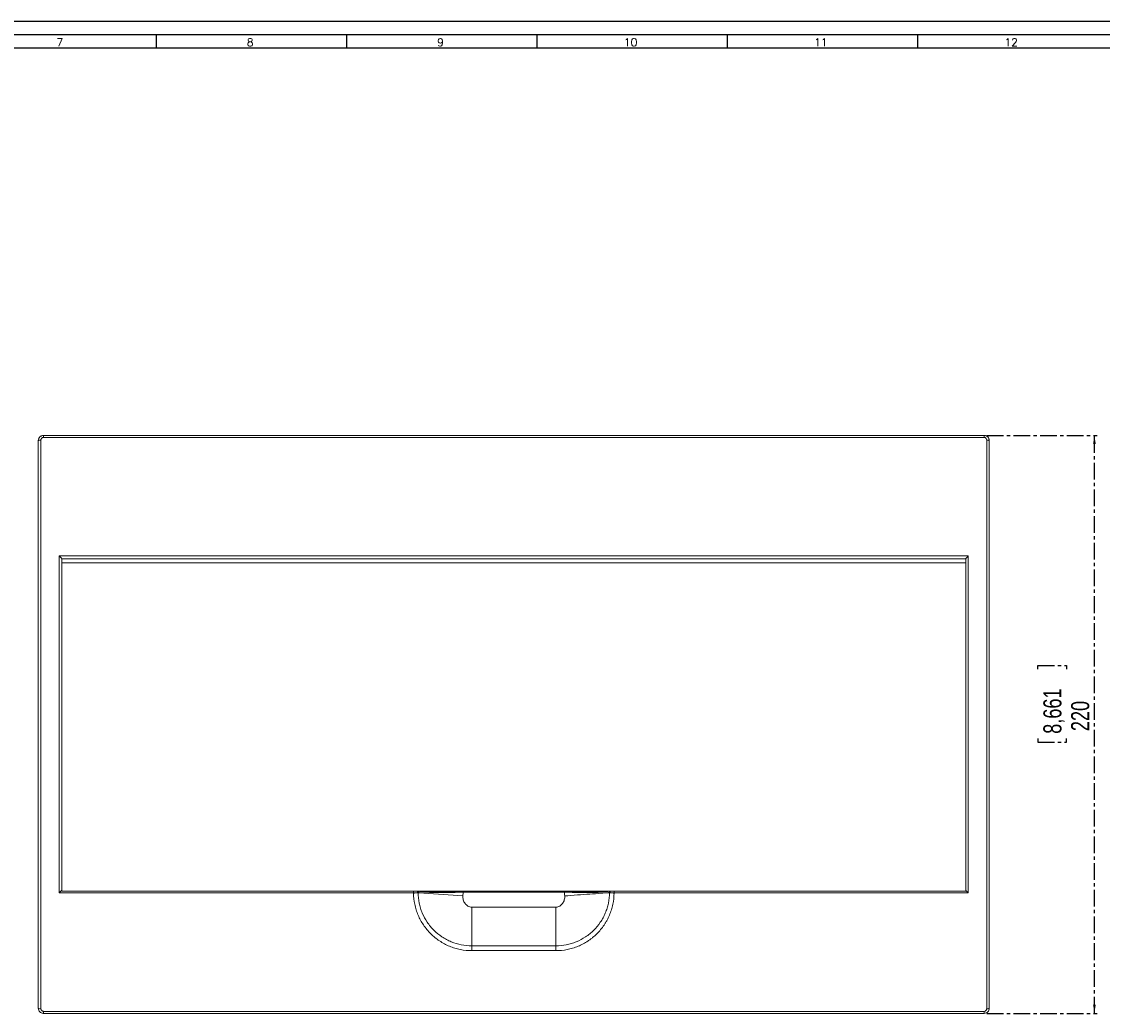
# Model space of a CAD drawing. Header units: millimetres. Extents: x 0 to 1189, y 0 to 841.
# Tile 7 of 8: x 481 to 892, y 463 to 841. Entities that reach past the tile are written whole.
import ezdxf

# ---------------------------------------------------------------- set-up
doc = ezdxf.new("R2010")
doc.units = ezdxf.units.MM
doc.linetypes.add('CENTER', pattern=[10.16, 6.35, -1.27, 1.27, -1.27])
doc.layers.add('CENTRO', color=7, linetype='CENTER')
doc.layers.add('FORMATO', color=7, linetype='Continuous')
doc.styles.add('SLDTEXTSTYLE0', font='ROMANS')
doc.styles.add('SLDTEXTSTYLE3', font='TXT', dxfattribs={"width": 0.75})
doc.dimstyles.new('SLDDIMSTYLE0', dxfattribs={"dimtxt": 6.879167, "dimasz": 3.302, "dimexe": 0, "dimexo": 0.0625, "dimgap": 1.719792, "dimtad": 1, "dimdec": 1, "dimrnd": 1e-09, "dimzin": 12, "dimdsep": 46, "dimtxsty": 'SLDTEXTSTYLE3', "dimsah": 1, "dimcen": 0.09, "dimadec": 0, "dimazin": 3, "dimtfac": 1, "dimtofl": 0, "dimtmove": 0, "dimatfit": 3, "dimfxl": 1, "dimfrac": 2, "dimtolj": 1, "dimtzin": 12, "dimarcsym": 0})

# ---------------------------------------------------------------- blocks, each defined once
blk = doc.blocks.new('_D')
at = {"layer": 'CENTRO'}
for p, q in [((848.09, 683.49), (890.09, 683.49)), ((889.09, 463.49), (889.09, 683.49)), ((867.6, 594.53), (867.6, 595.92)), ((867.6, 595.92), (878.53, 595.92)), ((878.53, 595.92), (878.53, 594.53)), ((867.6, 568.17), (867.6, 566.78)), ((878.53, 566.78), (878.53, 568.17)), ((867.6, 566.78), (878.53, 566.78)), ((848.09, 463.49), (890.09, 463.49))]:
    blk.add_line(p, q, dxfattribs=at)
for points in [[(889.09, 683.49), (888.59, 680.19), (889.6, 680.19)], [(889.09, 463.49), (889.6, 466.79), (888.59, 466.79)]]:
    blk.add_solid(points, dxfattribs=at)
at = {"layer": 'CENTRO', "char_height": 6.879, "attachment_point": 1, "rotation": 90, "style": 'SLDTEXTSTYLE3'}
for s, insert in [('8,661', (869.66, 569.92, -45.47)), ('220', (880.23, 570.93, -45.47))]:
    blk.add_mtext(s, dxfattribs=dict(at, insert=insert))

msp = doc.modelspace()

# ---------------------------------------------------------------- linework, layer by layer
at = {"color": 7, "linetype": 'Continuous', "lineweight": 15}
for p, q in [((489.09, 683.49), (847.09, 683.49)), ((847.09, 683.49), (847.09, 682.72)), ((488.09, 465.26), (488.09, 681.72)), ((489.09, 682.72), (847.09, 682.72)), ((848.09, 681.72), (848.09, 465.26)), ((495.09, 637.63), (495.09, 509.35)), ((495.09, 637.63), (841.09, 637.63)), ((840.09, 636.5), (496.09, 636.5)), ((496.09, 634.95), (840.09, 634.95)), ((496.09, 509.95), (496.09, 634.95)), ((840.09, 634.95), (840.09, 509.95)), ((841.09, 509.35), (841.09, 637.63)), ((629.93, 509.35), (495.09, 509.35)), ((840.09, 509.95), (496.09, 509.95)), ((496.09, 509.95), (629.93, 509.95)), ((496.09, 509.95), (496.09, 509.95)), ((629.93, 509.95), (629.93, 509.35)), ((629.93, 509.35), (629.93, 509.3)), ((648.72, 508.21), (631.93, 509.43)), ((703.32, 509.94), (632.86, 509.94)), ((687.36, 509.69), (648.82, 509.69)), ((706.25, 509.95), (840.09, 509.95)), ((706.25, 509.35), (706.25, 509.95)), ((706.25, 509.3), (706.25, 509.35)), ((841.09, 509.35), (706.25, 509.35)), ((840.09, 509.95), (840.09, 509.95)), ((652.09, 503.92), (652.09, 489.2)), ((684.09, 503.92), (652.09, 503.92)), ((684.09, 489.2), (684.09, 503.92)), ((652.09, 487.37), (652.09, 489.2)), ((652.09, 489.2), (684.09, 489.2)), ((652.09, 487.37), (684.09, 487.37)), ((684.09, 489.2), (684.09, 487.37)), ((847.09, 464.26), (489.09, 464.26)), ((489.09, 463.49), (489.09, 464.26)), ((847.09, 463.49), (489.09, 463.49))]:
    msp.add_line(p, q, dxfattribs=at)
at = {"color": 8, "linetype": 'Continuous', "lineweight": 15}
for p, q in [((648.82, 509.69), (648.82, 509.94)), ((687.36, 509.94), (687.36, 509.69))]:
    msp.add_line(p, q, dxfattribs=at)
at = {"color": 7, "linetype": 'Continuous', "lineweight": 15}
for centre, radius, start, end in [((487.85, 680.46), 1.28, 79.3707, 126.4646), ((848.33, 680.46), 1.28, 53.5354, 100.6293), ((629.92, 520.02), 10.72, 270.0564, 277.975), ((630.5, 509.49), 1.14, 356.856, 23.4449), ((705.41, 509.49), 1.16, 156.9994, 183.0925), ((705.68, 509.49), 1.14, 156.5551, 183.144), ((706.07, 509.49), 1.3, 159.5386, 183.7884), ((487.85, 466.52), 1.28, 233.5354, 280.6293), ((848.33, 466.52), 1.28, 259.3707, 306.4646)]:
    msp.add_arc(centre, radius, start, end, dxfattribs=at)
for points, knots in [([(487.09, 681.49), (487.09, 681.62), (487.1, 681.75), (487.15, 682), (487.19, 682.13), (487.29, 682.37), (487.35, 682.48), (487.49, 682.7), (487.58, 682.8), (487.76, 682.99), (487.86, 683.07), (488.08, 683.22), (488.19, 683.28), (488.56, 683.44), (488.82, 683.49), (489.09, 683.49)], [0, 0, 0, 0, 0.125, 0.125, 0.25, 0.25, 0.375, 0.375, 0.5, 0.5, 0.625, 0.625, 0.75, 0.75, 1, 1, 1, 1]), ([(489.09, 682.72), (489.09, 682.82), (489.09, 682.92), (489.09, 683.12), (489.09, 683.2), (489.09, 683.35), (489.09, 683.4), (489.09, 683.47), (489.09, 683.49), (489.09, 683.49)], [0, 0, 0, 0, 0.25, 0.25, 0.5, 0.5, 0.75, 0.75, 1, 1, 1, 1]), ([(847.09, 683.49), (847.23, 683.49), (847.36, 683.48), (847.62, 683.42), (847.74, 683.39), (847.99, 683.28), (848.1, 683.22), (848.32, 683.07), (848.42, 682.99), (848.7, 682.71), (848.84, 682.49), (848.99, 682.13), (849.03, 682), (849.08, 681.75), (849.09, 681.62), (849.09, 681.49)], [0, 0, 0, 0, 0.125, 0.125, 0.25, 0.25, 0.375, 0.375, 0.5, 0.5, 0.75, 0.75, 0.875, 0.875, 1, 1, 1, 1]), ([(487.09, 521.57), (487.09, 522.31), (487.09, 523.79), (487.09, 526.01), (487.09, 528.24), (487.09, 530.46), (487.09, 532.69), (487.09, 534.92), (487.09, 537.15), (487.09, 539.38), (487.09, 544.21), (487.09, 551.65), (487.09, 561.71), (487.09, 571.77), (487.09, 581.83), (487.09, 591.89), (487.09, 601.94), (487.09, 611.98), (487.09, 622), (487.09, 632), (487.09, 641.97), (487.09, 651.91), (487.09, 659.83), (487.09, 665.76), (487.09, 669.7), (487.09, 673.64), (487.09, 677.57), (487.09, 680.18), (487.09, 681.49)], [0, 0, 0, 0, 0.0138909, 0.0277806, 0.0416694, 0.0555577, 0.0694457, 0.0833338, 0.0972223, 0.1111115, 0.1250017, 0.1874998, 0.2500012, 0.3124992, 0.3750007, 0.4374987, 0.5000001, 0.5624982, 0.6249996, 0.6874976, 0.7499991, 0.8124971, 0.8749985, 0.899999, 0.9249976, 0.949996, 0.9749962, 1, 1, 1, 1]), ([(489.09, 682.72), (488.82, 682.72), (488.56, 682.61), (488.29, 682.33), (488.21, 682.22), (488.12, 681.98), (488.09, 681.85), (488.09, 681.72)], [0, 0, 0, 0, 0.5, 0.5, 0.75, 0.75, 1, 1, 1, 1]), ([(848.09, 681.72), (848.09, 681.85), (848.07, 681.98), (847.97, 682.22), (847.89, 682.33), (847.71, 682.52), (847.6, 682.59), (847.36, 682.69), (847.23, 682.72), (847.09, 682.72)], [0, 0, 0, 0, 0.25, 0.25, 0.5, 0.5, 0.75, 0.75, 1, 1, 1, 1]), ([(849.09, 681.49), (849.09, 680.76), (849.09, 679.31), (849.09, 677.13), (849.09, 674.95), (849.09, 672.77), (849.09, 670.58), (849.09, 668.39), (849.09, 666.2), (849.09, 664), (849.09, 659.25), (849.09, 651.91), (849.09, 641.97), (849.09, 632), (849.09, 622), (849.09, 611.98), (849.09, 601.94), (849.09, 591.89), (849.09, 581.84), (849.09, 571.77), (849.09, 561.71), (849.09, 551.65), (849.09, 543.62), (849.09, 537.59), (849.09, 533.58), (849.09, 529.57), (849.09, 525.57), (849.09, 522.9), (849.09, 521.57)], [0, 0, 0, 0, 0.013891, 0.027781, 0.041669, 0.055558, 0.069446, 0.083334, 0.097222, 0.111112, 0.125002, 0.1875, 0.250001, 0.312499, 0.375001, 0.437499, 0.5, 0.562498, 0.625, 0.687498, 0.749999, 0.812497, 0.874999, 0.899999, 0.924998, 0.949996, 0.974996, 1, 1, 1, 1]), ([(496.09, 636.5), (496.09, 636.5), (496.09, 636.51), (496.08, 636.53), (496.06, 636.56), (496.03, 636.6), (495.97, 636.68), (495.88, 636.8), (495.74, 636.95), (495.59, 637.12), (495.43, 637.29), (495.29, 637.43), (495.18, 637.54), (495.12, 637.6), (495.09, 637.63)], [0, 0, 0, 0, 0.04114, 0.08283, 0.125161, 0.186238, 0.250617, 0.375704, 0.500757, 0.625202, 0.749942, 0.874939, 0.937587, 1, 1, 1, 1]), ([(841.09, 637.63), (841.07, 637.6), (841.01, 637.54), (840.9, 637.43), (840.7, 637.23), (840.49, 637), (840.31, 636.8), (840.21, 636.68), (840.15, 636.6), (840.12, 636.56), (840.1, 636.52), (840.09, 636.51), (840.09, 636.5)], [0, 0, 0, 0, 0.057355, 0.125153, 0.250243, 0.498951, 0.624097, 0.749276, 0.813703, 0.874825, 0.938083, 1, 1, 1, 1]), ([(495.09, 509.35), (495.12, 509.38), (495.17, 509.44), (495.29, 509.55), (495.48, 509.75), (495.69, 509.98), (495.88, 510.18), (495.97, 510.3), (496.03, 510.38), (496.07, 510.42), (496.09, 510.46), (496.09, 510.47), (496.09, 510.48)], [0, 0, 0, 0, 0.0573552, 0.1251533, 0.2502428, 0.4989512, 0.6240969, 0.749276, 0.8137029, 0.8748246, 0.9380834, 1, 1, 1, 1]), ([(840.09, 510.48), (840.09, 510.48), (840.09, 510.47), (840.1, 510.45), (840.12, 510.42), (840.15, 510.38), (840.21, 510.3), (840.31, 510.18), (840.44, 510.03), (840.6, 509.86), (840.76, 509.69), (840.9, 509.55), (841.01, 509.44), (841.06, 509.38), (841.09, 509.35)], [0, 0, 0, 0, 0.04114, 0.08283, 0.125161, 0.186238, 0.250617, 0.375704, 0.500757, 0.625202, 0.749942, 0.874939, 0.937587, 1, 1, 1, 1]), ([(631.33, 509.95), (631.24, 509.95), (631.14, 509.95), (630.93, 509.95), (630.82, 509.95), (630.46, 509.95), (630.2, 509.95), (629.93, 509.95)], [0, 0, 0, 0, 0.25, 0.25, 0.5, 0.5, 1, 1, 1, 1]), ([(631.41, 509.41), (631.32, 509.4), (631.21, 509.39), (630.99, 509.38), (630.87, 509.37), (630.62, 509.37), (630.48, 509.36), (630.21, 509.36), (630.07, 509.35), (629.93, 509.35)], [0, 0, 0, 0, 0.25, 0.25, 0.5, 0.5, 0.75, 0.75, 1, 1, 1, 1]), ([(652.09, 487.37), (650.63, 487.37), (649.19, 487.51), (647.04, 487.94), (646.34, 488.11), (644.96, 488.53), (644.28, 488.78), (642.96, 489.33), (642.3, 489.63), (641.03, 490.31), (640.4, 490.69), (638.6, 491.89), (637.49, 492.8), (635.96, 494.31), (635.48, 494.85), (634.55, 495.96), (634.12, 496.54), (632.92, 498.32), (632.24, 499.58), (631.4, 501.57), (631.15, 502.25), (630.72, 503.63), (630.54, 504.32), (630.1, 506.42), (629.95, 507.85), (629.93, 509.3)], [0, 0, 0, 0, 0.125, 0.125, 0.1875, 0.1875, 0.25, 0.25, 0.3125, 0.3125, 0.375, 0.375, 0.5, 0.5, 0.5625, 0.5625, 0.625, 0.625, 0.75, 0.75, 0.8125, 0.8125, 0.875, 0.875, 1, 1, 1, 1]), ([(631.55, 509.95), (631.53, 509.95), (631.51, 509.95), (631.49, 509.95), (631.48, 509.95), (631.46, 509.95), (631.44, 509.95), (631.4, 509.95), (631.37, 509.95), (631.33, 509.95)], [0, 0, 0, 0, 0.0001009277, 0.0001009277, 0.0001009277, 0.0002018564, 0.0002018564, 0.0002018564, 0.0003646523, 0.0003646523, 0.0003646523, 0.0003646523]), ([(631.64, 509.43), (631.62, 509.43), (631.57, 509.42), (631.49, 509.41), (631.44, 509.41), (631.41, 509.41)], [0, 0, 0, 0, 0.356908, 0.690822, 1, 1, 1, 1]), ([(631.84, 509.95), (631.81, 509.95), (631.79, 509.95), (631.76, 509.95), (631.74, 509.95), (631.71, 509.95), (631.69, 509.95), (631.64, 509.95), (631.59, 509.95), (631.55, 509.95)], [0.0000000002, 0.0000000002, 0.0000000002, 0.0000000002, 0.0001438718, 0.0001438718, 0.0001438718, 0.0002877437, 0.0002877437, 0.0002877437, 0.0005498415, 0.0005498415, 0.0005498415, 0.0005498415]), ([(631.64, 509.43), (631.65, 508.09), (631.8, 506.78), (632.2, 504.84), (632.37, 504.2), (632.76, 502.93), (632.99, 502.3), (633.77, 500.46), (634.4, 499.3), (635.51, 497.66), (635.91, 497.13), (636.76, 496.09), (637.21, 495.6), (638.62, 494.2), (639.64, 493.37), (641.31, 492.26), (641.89, 491.92), (643.07, 491.29), (643.67, 491.01), (645.5, 490.25), (646.78, 489.86), (649.41, 489.34), (650.75, 489.2), (652.09, 489.2)], [0, 0, 0, 0, 0.125, 0.125, 0.1875, 0.1875, 0.25, 0.25, 0.375, 0.375, 0.4375, 0.4375, 0.5, 0.5, 0.625, 0.625, 0.6875, 0.6875, 0.75, 0.75, 0.875, 0.875, 1, 1, 1, 1]), ([(644.05, 509.47), (643.44, 509.47), (642.83, 509.47), (641.61, 509.46), (641.02, 509.46), (639.29, 509.46), (638.2, 509.45), (636.64, 509.45), (636.14, 509.44), (635.18, 509.44), (634.72, 509.44), (633.41, 509.43), (632.62, 509.43), (631.93, 509.43)], [0, 0, 0, 0, 0.125, 0.125, 0.25, 0.25, 0.5, 0.5, 0.625, 0.625, 0.75, 0.75, 1, 1, 1, 1]), ([(648.82, 509.69), (648.42, 509.69), (648.02, 509.68), (647.22, 509.64), (646.82, 509.61), (645.63, 509.54), (644.83, 509.48), (644.05, 509.47)], [0, 0, 0, 0, 0.25, 0.25, 0.5, 0.5, 1, 1, 1, 1]), ([(648.72, 508.21), (648.68, 507.71), (648.73, 507.19), (648.93, 506.46), (649.02, 506.22), (649.24, 505.76), (649.37, 505.54), (649.67, 505.13), (649.84, 504.94), (650.21, 504.6), (650.42, 504.44), (650.86, 504.19), (651.1, 504.09), (651.58, 503.96), (651.84, 503.92), (652.09, 503.92)], [0, 0, 0, 0, 0.25, 0.25, 0.375, 0.375, 0.5, 0.5, 0.625, 0.625, 0.75, 0.75, 0.875, 0.875, 1, 1, 1, 1]), ([(648.82, 509.69), (648.81, 509.44), (648.77, 508.95), (648.74, 508.45), (648.72, 508.21)], [0, 0, 0, 0, 0.5018862, 1, 1, 1, 1]), ([(684.09, 489.2), (685.44, 489.2), (686.76, 489.34), (688.71, 489.72), (689.36, 489.88), (690.64, 490.27), (691.27, 490.49), (693.12, 491.25), (694.29, 491.88), (695.95, 492.98), (696.49, 493.37), (697.53, 494.22), (698.02, 494.66), (699.43, 496.06), (700.28, 497.08), (701.21, 498.46), (701.39, 498.74), (701.74, 499.31), (701.91, 499.59), (702.38, 500.47), (702.67, 501.06), (703.18, 502.28), (703.41, 502.9), (703.81, 504.16), (703.98, 504.81), (704.38, 506.77), (704.53, 508.09), (704.54, 509.43)], [0, 0, 0, 0, 0.125, 0.125, 0.1875, 0.1875, 0.25, 0.25, 0.375, 0.375, 0.4375, 0.4375, 0.5, 0.5, 0.625, 0.625, 0.65625, 0.65625, 0.6875, 0.6875, 0.75, 0.75, 0.8125, 0.8125, 0.875, 0.875, 1, 1, 1, 1]), ([(706.25, 509.3), (706.23, 507.85), (706.08, 506.42), (705.64, 504.29), (705.45, 503.59), (705.02, 502.22), (704.53, 500.88), (703.91, 499.59), (703.4, 498.64), (703.22, 498.33), (702.84, 497.71), (702.64, 497.41), (701.63, 495.91), (700.72, 494.81), (699.19, 493.29), (698.66, 492.81), (697.81, 492.12), (697.53, 491.9), (696.94, 491.47), (696.65, 491.27), (695.15, 490.27), (693.88, 489.6), (691.88, 488.77), (691.19, 488.52), (689.8, 488.1), (689.1, 487.93), (686.99, 487.51), (685.55, 487.37), (684.09, 487.37)], [0, 0, 0, 0, 0.125, 0.125, 0.1875, 0.1875, 0.25, 0.3125, 0.3125, 0.34375, 0.34375, 0.375, 0.375, 0.5, 0.5, 0.5625, 0.5625, 0.59375, 0.59375, 0.625, 0.625, 0.75, 0.75, 0.8125, 0.8125, 0.875, 0.875, 1, 1, 1, 1]), ([(684.09, 503.92), (684.22, 503.92), (684.35, 503.93), (684.6, 503.97), (684.72, 503.99), (685.09, 504.09), (685.33, 504.19), (685.77, 504.45), (685.97, 504.6), (686.35, 504.94), (686.52, 505.13), (686.81, 505.54), (686.94, 505.76), (687.16, 506.22), (687.25, 506.46), (687.38, 506.94), (687.43, 507.19), (687.48, 507.7), (687.48, 507.96), (687.46, 508.21)], [0, 0, 0, 0, 0.0625, 0.0625, 0.125, 0.125, 0.25, 0.25, 0.375, 0.375, 0.5, 0.5, 0.625, 0.625, 0.75, 0.75, 0.875, 0.875, 1, 1, 1, 1]), ([(692.13, 509.47), (691.35, 509.48), (690.56, 509.54), (689.36, 509.61), (688.97, 509.64), (688.16, 509.68), (687.76, 509.69), (687.36, 509.69)], [0, 0, 0, 0, 0.5, 0.5, 0.75, 0.75, 1, 1, 1, 1]), ([(704.25, 509.43), (703.38, 509.37), (702.32, 509.29), (699.87, 509.11), (698.47, 509.01), (695.49, 508.79), (693.9, 508.68), (690.67, 508.44), (689.04, 508.32), (687.46, 508.21)], [0, 0, 0, 0, 0.25, 0.25, 0.5, 0.5, 0.75, 0.75, 1, 1, 1, 1]), ([(704.25, 509.43), (703.56, 509.43), (702.78, 509.43), (701.47, 509.44), (701.01, 509.44), (700.04, 509.44), (699.54, 509.45), (697.98, 509.45), (696.89, 509.46), (695.16, 509.46), (694.57, 509.46), (693.36, 509.47), (692.75, 509.47), (692.13, 509.47)], [0, 0, 0, 0, 0.25, 0.25, 0.375, 0.375, 0.5, 0.5, 0.75, 0.75, 0.875, 0.875, 1, 1, 1, 1]), ([(704.63, 509.95), (704.61, 509.95), (704.58, 509.95), (704.56, 509.95), (704.53, 509.95), (704.51, 509.95), (704.48, 509.95), (704.44, 509.95), (704.39, 509.95), (704.34, 509.95)], [0, 0, 0, 0, 0.000143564, 0.000143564, 0.000143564, 0.000287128, 0.000287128, 0.000287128, 0.000549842, 0.000549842, 0.000549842, 0.000549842]), ([(704.77, 509.41), (704.75, 509.41), (704.69, 509.41), (704.61, 509.42), (704.57, 509.43), (704.54, 509.43)], [0, 0, 0, 0, 0.309152, 0.643066, 1, 1, 1, 1]), ([(704.85, 509.95), (704.83, 509.95), (704.81, 509.95), (704.79, 509.95), (704.76, 509.95), (704.74, 509.95), (704.72, 509.95), (704.69, 509.95), (704.66, 509.95), (704.63, 509.95)], [0, 0, 0, 0, 0.0001010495, 0.0001010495, 0.0001010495, 0.0002020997, 0.0002020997, 0.0002020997, 0.0003646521, 0.0003646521, 0.0003646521, 0.0003646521]), ([(706.25, 509.35), (705.97, 509.36), (705.69, 509.36), (705.31, 509.37), (705.19, 509.38), (704.97, 509.39), (704.87, 509.4), (704.77, 509.41)], [0, 0, 0, 0, 0.5, 0.5, 0.75, 0.75, 1, 1, 1, 1]), ([(706.25, 509.3), (705.99, 509.3), (705.71, 509.32), (705.19, 509.35), (704.96, 509.38), (704.77, 509.41)], [0, 0, 0, 0, 0.5, 0.5, 1, 1, 1, 1]), ([(706.25, 509.95), (706.12, 509.95), (705.99, 509.95), (705.73, 509.95), (705.61, 509.95), (705.25, 509.95), (705.03, 509.95), (704.85, 509.95)], [0, 0, 0, 0, 0.25, 0.25, 0.5, 0.5, 1, 1, 1, 1]), ([(487.09, 465.49), (487.09, 466.16), (487.09, 467.5), (487.09, 469.52), (487.09, 471.53), (487.09, 473.55), (487.09, 475.57), (487.09, 477.59), (487.09, 479.62), (487.09, 480.97), (487.09, 481.64)], [0, 0, 0, 0, 0.125008, 0.25001, 0.375006, 0.5, 0.624994, 0.74999, 0.874992, 1, 1, 1, 1]), ([(849.09, 481.64), (849.09, 480.97), (849.09, 479.62), (849.09, 477.59), (849.09, 475.57), (849.09, 473.55), (849.09, 471.53), (849.09, 469.52), (849.09, 467.5), (849.09, 466.16), (849.09, 465.49)], [0, 0, 0, 0, 0.125008, 0.25001, 0.375006, 0.5, 0.624994, 0.74999, 0.874992, 1, 1, 1, 1]), ([(489.09, 463.49), (488.96, 463.49), (488.83, 463.5), (488.57, 463.56), (488.44, 463.59), (488.2, 463.7), (488.08, 463.76), (487.86, 463.91), (487.76, 463.99), (487.49, 464.27), (487.34, 464.49), (487.19, 464.85), (487.15, 464.98), (487.1, 465.23), (487.09, 465.36), (487.09, 465.49)], [0, 0, 0, 0, 0.125, 0.125, 0.25, 0.25, 0.375, 0.375, 0.5, 0.5, 0.75, 0.75, 0.875, 0.875, 1, 1, 1, 1]), ([(488.09, 465.26), (488.09, 465.13), (488.12, 465), (488.21, 464.76), (488.29, 464.65), (488.47, 464.46), (488.58, 464.39), (488.83, 464.29), (488.96, 464.26), (489.09, 464.26)], [0, 0, 0, 0, 0.25, 0.25, 0.5, 0.5, 0.75, 0.75, 1, 1, 1, 1]), ([(849.09, 465.49), (849.09, 465.36), (849.08, 465.23), (849.03, 464.98), (848.99, 464.85), (848.89, 464.61), (848.83, 464.5), (848.69, 464.28), (848.61, 464.18), (848.42, 463.99), (848.32, 463.91), (848.11, 463.76), (847.99, 463.7), (847.63, 463.54), (847.36, 463.49), (847.09, 463.49)], [0, 0, 0, 0, 0.125, 0.125, 0.25, 0.25, 0.375, 0.375, 0.5, 0.5, 0.625, 0.625, 0.75, 0.75, 1, 1, 1, 1]), ([(847.09, 464.26), (847.36, 464.26), (847.62, 464.37), (847.9, 464.65), (847.97, 464.76), (848.07, 465), (848.09, 465.13), (848.09, 465.26)], [0, 0, 0, 0, 0.5, 0.5, 0.75, 0.75, 1, 1, 1, 1]), ([(847.09, 464.26), (847.09, 464.16), (847.09, 464.06), (847.09, 463.86), (847.09, 463.78), (847.09, 463.63), (847.09, 463.58), (847.09, 463.51), (847.09, 463.49), (847.09, 463.49)], [0, 0, 0, 0, 0.25, 0.25, 0.5, 0.5, 0.75, 0.75, 1, 1, 1, 1])]:
    msp.add_open_spline(points, degree=3, knots=knots, dxfattribs=at)
for points in [[(496.09, 634.95), (496.09, 635.46), (496.09, 635.98), (496.09, 636.5)], [(840.09, 634.95), (840.09, 635.46), (840.09, 635.98), (840.09, 636.5)], [(487.09, 481.64), (487.09, 494.81), (487.09, 508.14), (487.09, 521.57)], [(849.09, 521.57), (849.09, 508.14), (849.09, 494.81), (849.09, 481.64)], [(631.41, 509.41), (631.42, 509.58), (631.4, 509.77), (631.33, 509.95)], [(631.93, 509.43), (631.83, 509.43), (631.74, 509.43), (631.64, 509.43)], [(632.86, 509.94), (632.5, 509.94), (632.16, 509.94), (631.84, 509.95)], [(631.84, 509.95), (631.91, 509.78), (631.94, 509.59), (631.93, 509.43)], [(687.46, 508.21), (687.43, 508.7), (687.39, 509.2), (687.36, 509.69)], [(704.34, 509.95), (704.02, 509.94), (703.68, 509.94), (703.32, 509.94)], [(704.54, 509.43), (704.45, 509.43), (704.35, 509.43), (704.25, 509.43)]]:
    msp.add_open_spline(points, degree=3, dxfattribs=at)
at = {"color": 8, "linetype": 'Continuous', "lineweight": 15}
for points, knots in [([(644.02, 509.94), (644.03, 509.91), (644.05, 509.77), (644.05, 509.6), (644.05, 509.47)], [0, 0, 0, 0, 0.220269, 1, 1, 1, 1]), ([(692.16, 509.94), (692.15, 509.91), (692.14, 509.77), (692.13, 509.6), (692.13, 509.47)], [0, 0, 0, 0, 0.2202692, 1, 1, 1, 1])]:
    msp.add_open_spline(points, degree=3, knots=knots, dxfattribs=at)
at = {"layer": 'FORMATO'}
for p, q in [((1189, 841), (0, 841)), ((1184, 836), (25, 836)), ((532.01, 836), (532.01, 831)), ((604.44, 836), (604.44, 831)), ((676.87, 836), (676.87, 831)), ((749.3, 836), (749.3, 831)), ((821.73, 836), (821.73, 831)), ((25, 831), (1184, 831))]:
    msp.add_line(p, q, dxfattribs=at)

# ---------------------------------------------------------------- texts
at = {"layer": 'FORMATO', "char_height": 3, "attachment_point": 2, "style": 'SLDTEXTSTYLE0'}
for s, insert in [('7', (495.28, 834.6)), ('8', (567.71, 834.6)), ('9', (640.14, 834.6)), ('10', (712.55, 834.6)), ('11', (784.98, 834.6)), ('12', (857.41, 834.6))]:
    msp.add_mtext(s, dxfattribs=dict(at, insert=insert))

# ---------------------------------------------------------------- dimensions: what is measured, and where the dimension line sits
at = {"layer": 'CENTRO'}
dim = msp.add_linear_dim(base=(889.09, 683.49), p1=(847.09, 463.49), p2=(847.09, 683.49), angle=90, dimstyle='SLDDIMSTYLE0', dxfattribs=at)
dim.commit()
dim.dimension.update_dxf_attribs({"geometry": '_D', "text_midpoint": (889.09, 581.35), "dimtype": 160})

doc.saveas('drawing.dxf')
